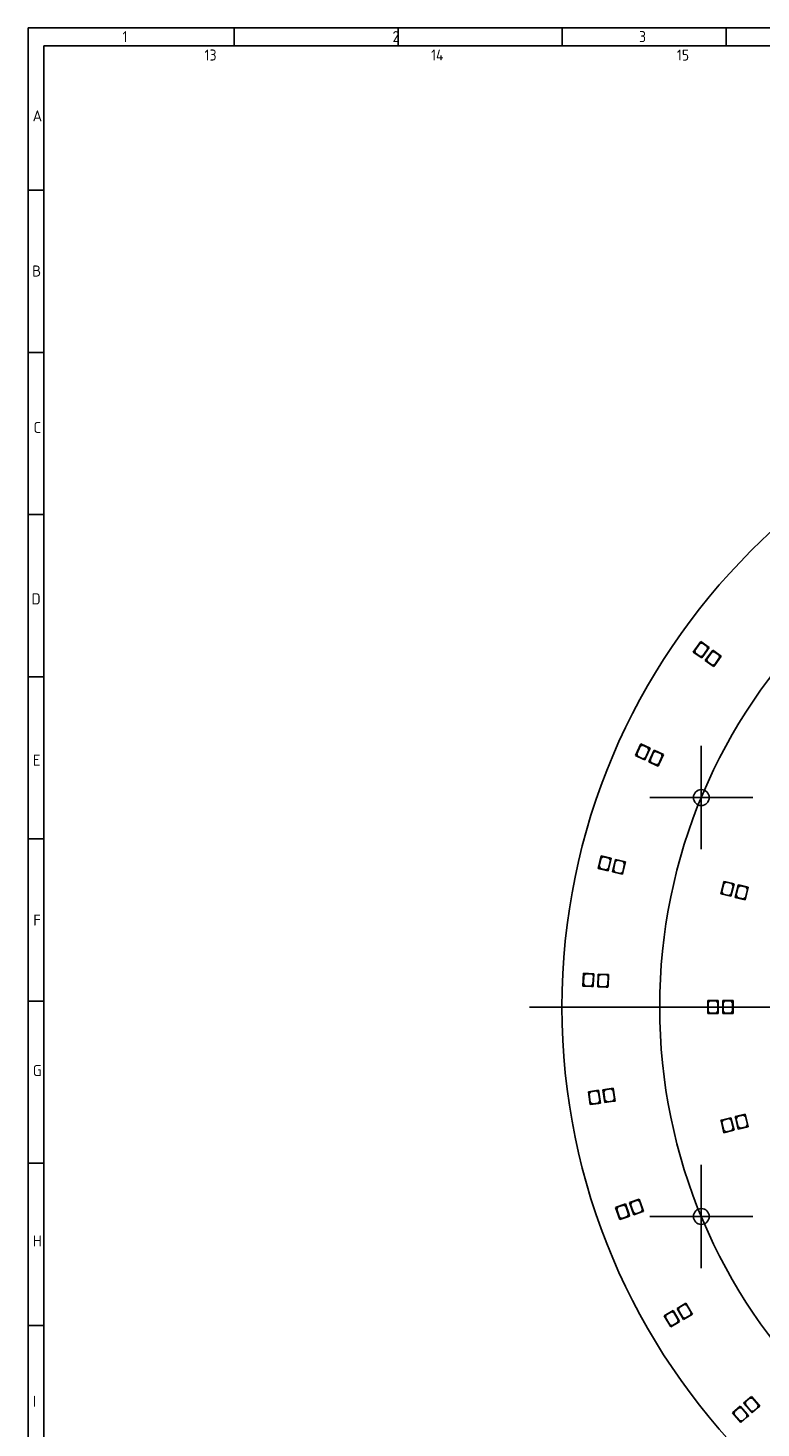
# Model space of a CAD drawing. Header units: millimetres. Extents: x 7 to 819, y 15 to 587.
# Tile 9 of 15: x 7 to 206, y 207 to 587. Entities that reach past the tile are written whole.
import ezdxf
from ezdxf.lldxf.tags import DXFTag

# ---------------------------------------------------------------- set-up
doc = ezdxf.new("R2010")
doc.units = ezdxf.units.MM
doc.layers.add('Default', color=7, linetype='Continuous')
doc.layers.add('RDLED_350MM_4000', color=7, linetype='Continuous')
tags = doc.linetypes.add('CENTER2', pattern=[28.575, 19.05, -3.175, 3.175, -3.175]).pattern_tags.tags
tags[10:11] = [DXFTag(74, 4), DXFTag(75, 0), DXFTag(340, '0'), DXFTag(46, 0.0), DXFTag(50, 0.0), DXFTag(44, 0.0), DXFTag(45, 0.0)]
tags[8:9] = [DXFTag(74, 4), DXFTag(75, 0), DXFTag(340, '0'), DXFTag(46, 0.0), DXFTag(50, 0.0), DXFTag(44, 0.0), DXFTag(45, 0.0)]
tags[6:7] = [DXFTag(74, 4), DXFTag(75, 0), DXFTag(340, '0'), DXFTag(46, 0.0), DXFTag(50, 0.0), DXFTag(44, 0.0), DXFTag(45, 0.0)]
tags[4:5] = [DXFTag(74, 4), DXFTag(75, 0), DXFTag(340, '0'), DXFTag(46, 0.0), DXFTag(50, 0.0), DXFTag(44, 0.0), DXFTag(45, 0.0)]

# ---------------------------------------------------------------- blocks, each defined once
blk = doc.blocks.new('SEANNOT_GROUP2')
at = {"layer": 'Default', "color": 7, "linetype": 'CENTER2'}
for p, q in [((189.39, 391.87), (189.39, 363.87)), ((203.39, 377.87), (175.39, 377.87))]:
    blk.add_line(p, q, dxfattribs=at)
blk = doc.blocks.new('SEANNOT_GROUP3')
at = {"layer": 'Default', "color": 7, "linetype": 'CENTER2'}
for p, q in [((189.39, 278.21), (189.39, 250.21)), ((203.39, 264.21), (175.39, 264.21))]:
    blk.add_line(p, q, dxfattribs=at)
blk = doc.blocks.new('SEANNOT_GROUP11')
at = {"layer": 'Default', "color": 7, "linetype": 'CENTER2'}
blk.add_line((142.77, 321.04), (510.26, 321.04), dxfattribs=at)
blk = doc.blocks.new('SE1')
at = {"layer": 'RDLED_350MM_4000', "color": 7, "linetype": 'Continuous'}
for p, q in [((189.24, 420.21), (187.22, 417.35)), ((188.97, 419.66), (187.65, 417.78)), ((189.67, 419.78), (188.97, 419.66)), ((191.53, 418.6), (189.24, 420.21)), ((190.98, 418.86), (189.67, 419.78)), ((189.77, 416.29), (191.1, 418.16)), ((189.8, 416.15), (191.53, 418.6)), ((192.49, 417.88), (190.47, 415.02)), ((191.1, 418.16), (190.98, 418.86)), ((194.77, 416.26), (192.49, 417.88)), ((187.22, 417.35), (189.1, 416.03)), ((187.65, 417.78), (187.77, 417.09)), ((187.77, 417.09), (189.08, 416.17)), ((189.08, 416.17), (189.77, 416.29)), ((189.8, 416.15), (189.1, 416.03)), ((189.1, 416.03), (189.51, 415.74)), ((189.51, 415.74), (189.8, 416.15)), ((190.47, 415.02), (192.35, 413.69)), ((192.22, 417.33), (190.9, 415.45)), ((190.9, 415.45), (191.02, 414.75)), ((191.02, 414.75), (192.32, 413.83)), ((192.92, 417.45), (192.22, 417.33)), ((194.23, 416.53), (192.92, 417.45)), ((193.02, 413.95), (194.35, 415.83)), ((193.04, 413.81), (194.77, 416.26)), ((194.35, 415.83), (194.23, 416.53)), ((192.32, 413.83), (193.02, 413.95)), ((193.04, 413.81), (192.35, 413.69)), ((192.35, 413.69), (192.76, 413.4)), ((192.76, 413.4), (193.04, 413.81)), ((172.95, 392.43), (171.51, 389.24)), ((172.8, 391.84), (171.85, 389.74)), ((173.46, 392.09), (172.8, 391.84)), ((175.5, 391.27), (172.95, 392.43)), ((174.92, 391.43), (173.46, 392.09)), ((174.27, 388.54), (175.5, 391.27)), ((175.17, 390.77), (174.92, 391.43)), ((171.51, 389.24), (173.61, 388.29)), ((171.85, 389.74), (172.1, 389.08)), ((172.1, 389.08), (173.56, 388.42)), ((173.56, 388.42), (174.22, 388.67)), ((174.27, 388.54), (173.61, 388.29)), ((173.61, 388.29), (174.06, 388.08)), ((174.06, 388.08), (174.27, 388.54)), ((174.22, 388.67), (175.17, 390.77)), ((176.58, 390.75), (175.14, 387.56)), ((175.14, 387.56), (177.24, 386.61)), ((176.43, 390.16), (175.48, 388.06)), ((175.48, 388.06), (175.73, 387.4)), ((177.09, 390.41), (176.43, 390.16)), ((179.14, 389.6), (176.58, 390.75)), ((178.55, 389.75), (177.09, 390.41)), ((177.85, 386.99), (178.8, 389.09)), ((177.9, 386.86), (179.14, 389.6)), ((178.8, 389.09), (178.55, 389.75)), ((175.73, 387.4), (177.19, 386.74)), ((177.19, 386.74), (177.85, 386.99)), ((177.9, 386.86), (177.24, 386.61)), ((177.24, 386.61), (177.7, 386.41)), ((177.7, 386.41), (177.9, 386.86)), ((162.22, 362.06), (161.41, 358.66)), ((162.18, 361.45), (161.64, 359.22)), ((162.78, 361.82), (162.18, 361.45)), ((164.94, 361.41), (162.22, 362.06)), ((164.34, 361.45), (162.78, 361.82)), ((164.25, 358.49), (164.94, 361.41)), ((164.71, 360.85), (164.34, 361.45)), ((166.1, 361.1), (165.29, 357.7)), ((166.66, 360.86), (166.06, 360.49)), ((168.83, 360.45), (166.1, 361.1)), ((168.22, 360.49), (166.66, 360.86)), ((161.41, 358.66), (163.65, 358.12)), ((161.64, 359.22), (162.02, 358.61)), ((162.02, 358.61), (163.57, 358.24)), ((163.57, 358.24), (164.17, 358.61)), ((164.25, 358.49), (163.65, 358.12)), ((163.65, 358.12), (164.13, 358.01)), ((164.13, 358.01), (164.25, 358.49)), ((164.17, 358.61), (164.71, 360.85)), ((165.29, 357.7), (167.53, 357.16)), ((166.06, 360.49), (165.53, 358.26)), ((165.53, 358.26), (165.9, 357.65)), ((165.9, 357.65), (167.46, 357.28)), ((167.46, 357.28), (168.06, 357.65)), ((168.13, 357.53), (167.53, 357.16)), ((167.53, 357.16), (168.02, 357.05)), ((168.02, 357.05), (168.13, 357.53)), ((168.06, 357.65), (168.59, 359.89)), ((168.13, 357.53), (168.83, 360.45)), ((168.59, 359.89), (168.22, 360.49)), ((195.42, 354.66), (194.7, 351.75)), ((195.5, 354.54), (194.94, 352.3)), ((195.54, 355.14), (195.42, 354.66)), ((195.42, 354.66), (196.03, 355.02)), ((196.1, 354.9), (195.5, 354.54)), ((196.03, 355.02), (195.54, 355.14)), ((198.26, 354.47), (196.03, 355.02)), ((197.65, 354.52), (196.1, 354.9)), ((197.42, 351.08), (198.26, 354.47)), ((197.47, 351.68), (198.02, 353.92)), ((198.02, 353.92), (197.65, 354.52)), ((199.31, 353.7), (198.59, 350.79)), ((199.38, 353.58), (198.83, 351.35)), ((199.43, 354.19), (199.31, 353.7)), ((199.31, 353.7), (199.91, 354.07)), ((199.98, 353.95), (199.38, 353.58)), ((199.91, 354.07), (199.43, 354.19)), ((202.14, 353.52), (199.91, 354.07)), ((201.54, 353.56), (199.98, 353.95)), ((201.31, 350.12), (202.14, 353.52)), ((201.9, 352.96), (201.54, 353.56)), ((194.7, 351.75), (197.42, 351.08)), ((194.94, 352.3), (195.31, 351.7)), ((195.31, 351.7), (196.86, 351.32)), ((196.86, 351.32), (197.47, 351.68)), ((198.59, 350.79), (201.31, 350.12)), ((198.83, 351.35), (199.19, 350.74)), ((199.19, 350.74), (200.75, 350.36)), ((200.75, 350.36), (201.35, 350.73)), ((201.35, 350.73), (201.9, 352.96)), ((157.43, 330.21), (157.28, 326.71)), ((157.28, 326.71), (159.57, 326.62)), ((157.5, 329.61), (157.4, 327.31)), ((157.4, 327.31), (157.88, 326.79)), ((160.22, 330.09), (157.43, 330.21)), ((158.02, 330.09), (157.5, 329.61)), ((157.88, 326.79), (159.48, 326.72)), ((159.62, 330.02), (158.02, 330.09)), ((159.48, 326.72), (160, 327.2)), ((160.09, 327.09), (159.57, 326.62)), ((160.1, 329.5), (159.62, 330.02)), ((160, 327.2), (160.1, 329.5)), ((160.07, 326.59), (160.09, 327.09)), ((160.09, 327.09), (160.22, 330.09)), ((161.42, 330), (161.27, 326.51)), ((161.5, 329.4), (161.4, 327.1)), ((161.4, 327.1), (161.87, 326.58)), ((164.22, 329.88), (161.42, 330)), ((162.02, 329.88), (161.5, 329.4)), ((163.62, 329.81), (162.02, 329.88)), ((163.47, 326.51), (163.99, 326.99)), ((164.09, 326.89), (163.57, 326.41)), ((164.09, 329.29), (163.62, 329.81)), ((163.99, 326.99), (164.09, 329.29)), ((164.07, 326.39), (164.09, 326.89)), ((164.09, 326.89), (164.22, 329.88)), ((159.57, 326.62), (160.07, 326.59)), ((161.27, 326.51), (163.57, 326.41)), ((161.87, 326.58), (163.47, 326.51)), ((163.57, 326.41), (164.07, 326.39)), ((191.69, 322.79), (191.19, 322.79)), ((191.19, 322.79), (191.19, 322.29)), ((191.19, 322.29), (191.69, 322.79)), ((191.19, 322.29), (191.19, 319.29)), ((191.19, 319.29), (193.99, 319.29)), ((191.79, 322.69), (191.29, 322.19)), ((191.29, 322.19), (191.29, 319.89)), ((191.29, 319.89), (191.79, 319.39)), ((193.99, 322.79), (191.69, 322.79)), ((193.39, 322.69), (191.79, 322.69)), ((191.79, 319.39), (193.39, 319.39)), ((193.89, 322.19), (193.39, 322.69)), ((193.39, 319.39), (193.89, 319.89)), ((193.89, 319.89), (193.89, 322.19)), ((193.99, 319.29), (193.99, 322.79)), ((195.69, 322.79), (195.19, 322.79)), ((195.19, 322.79), (195.19, 322.29)), ((195.19, 322.29), (195.69, 322.79)), ((195.19, 322.29), (195.19, 319.29)), ((195.19, 319.29), (197.99, 319.29)), ((195.79, 322.69), (195.29, 322.19)), ((195.29, 322.19), (195.29, 319.89)), ((195.29, 319.89), (195.79, 319.39)), ((197.99, 322.79), (195.69, 322.79)), ((197.39, 322.69), (195.79, 322.69)), ((195.79, 319.39), (197.39, 319.39)), ((197.89, 322.19), (197.39, 322.69)), ((197.39, 319.39), (197.89, 319.89)), ((197.89, 319.89), (197.89, 322.19)), ((197.99, 319.29), (197.99, 322.79)), ((161.52, 298.44), (158.75, 298.03)), ((158.75, 298.03), (159.26, 294.57)), ((159.36, 298.02), (158.94, 297.45)), ((158.94, 297.45), (159.27, 295.18)), ((160.94, 298.26), (159.36, 298.02)), ((161.51, 297.83), (160.94, 298.26)), ((161.84, 295.56), (161.51, 297.83)), ((161.96, 295.47), (161.52, 298.44)), ((165.48, 298.99), (162.71, 298.58)), ((162.71, 298.58), (163.22, 295.12)), ((163.32, 298.57), (162.9, 298.01)), ((162.9, 298.01), (163.23, 295.73)), ((164.9, 298.81), (163.32, 298.57)), ((165.47, 298.39), (164.9, 298.81)), ((165.81, 296.11), (165.47, 298.39)), ((165.92, 296.03), (165.48, 298.99)), ((159.26, 294.57), (161.54, 294.91)), ((159.27, 295.18), (159.84, 294.76)), ((159.84, 294.76), (161.42, 294.99)), ((161.42, 294.99), (161.84, 295.56)), ((161.96, 295.47), (161.54, 294.91)), ((161.54, 294.91), (162.03, 294.98)), ((162.03, 294.98), (161.96, 295.47)), ((163.22, 295.12), (165.5, 295.46)), ((163.23, 295.73), (163.8, 295.31)), ((163.8, 295.31), (165.38, 295.54)), ((165.38, 295.54), (165.81, 296.11)), ((165.92, 296.03), (165.5, 295.46)), ((165.5, 295.46), (165.99, 295.53)), ((165.99, 295.53), (165.92, 296.03)), ((195.19, 290.46), (194.7, 290.34)), ((194.7, 290.34), (194.82, 289.85)), ((194.82, 289.85), (195.19, 290.46)), ((194.82, 289.85), (195.54, 286.94)), ((195.31, 290.38), (194.94, 289.78)), ((194.94, 289.78), (195.5, 287.55)), ((197.42, 291.01), (195.19, 290.46)), ((196.86, 290.77), (195.31, 290.38)), ((197.47, 290.4), (196.86, 290.77)), ((198.26, 287.61), (197.42, 291.01)), ((198.02, 288.17), (197.47, 290.4)), ((199.07, 291.41), (198.59, 291.3)), ((198.59, 291.3), (198.71, 290.81)), ((198.71, 290.81), (199.07, 291.41)), ((198.71, 290.81), (199.43, 287.9)), ((199.19, 291.34), (198.83, 290.74)), ((198.83, 290.74), (199.38, 288.5)), ((201.31, 291.97), (199.07, 291.41)), ((200.75, 291.72), (199.19, 291.34)), ((201.35, 291.36), (200.75, 291.72)), ((202.14, 288.57), (201.31, 291.97)), ((201.9, 289.13), (201.35, 291.36)), ((201.54, 288.52), (201.9, 289.13)), ((195.5, 287.55), (196.1, 287.18)), ((195.54, 286.94), (198.26, 287.61)), ((196.1, 287.18), (197.65, 287.56)), ((197.65, 287.56), (198.02, 288.17)), ((199.38, 288.5), (199.98, 288.14)), ((199.43, 287.9), (202.14, 288.57)), ((199.98, 288.14), (201.54, 288.52)), ((168.78, 267.61), (166.14, 266.68)), ((166.14, 266.68), (167.3, 263.38)), ((166.74, 266.79), (166.43, 266.15)), ((166.43, 266.15), (167.19, 263.98)), ((168.25, 267.32), (166.74, 266.79)), ((168.88, 267.01), (168.25, 267.32)), ((169.77, 264.78), (168.78, 267.61)), ((169.64, 264.84), (168.88, 267.01)), ((172.56, 268.9), (169.92, 267.98)), ((169.92, 267.98), (171.08, 264.67)), ((170.52, 268.08), (170.22, 267.44)), ((170.22, 267.44), (170.98, 265.27)), ((172.03, 268.61), (170.52, 268.08)), ((172.67, 268.3), (172.03, 268.61)), ((173.56, 266.07), (172.56, 268.9)), ((173.43, 266.13), (172.67, 268.3)), ((173.12, 265.5), (173.43, 266.13)), ((173.56, 266.07), (173.25, 265.44)), ((173.72, 265.6), (173.56, 266.07)), ((167.19, 263.98), (167.83, 263.67)), ((167.3, 263.38), (169.47, 264.14)), ((167.83, 263.67), (169.34, 264.2)), ((169.34, 264.2), (169.64, 264.84)), ((169.77, 264.78), (169.47, 264.14)), ((169.47, 264.14), (169.94, 264.31)), ((169.94, 264.31), (169.77, 264.78)), ((170.98, 265.27), (171.61, 264.97)), ((171.08, 264.67), (173.25, 265.44)), ((171.61, 264.97), (173.12, 265.5)), ((173.25, 265.44), (173.72, 265.6)), ((185.21, 240.7), (182.8, 239.29)), ((183.36, 239.5), (183.18, 238.82)), ((184.75, 240.31), (183.36, 239.5)), ((185.43, 240.13), (184.75, 240.31)), ((186.73, 238.1), (185.21, 240.7)), ((186.59, 238.14), (185.43, 240.13)), ((181.74, 238.71), (179.32, 237.3)), ((179.32, 237.3), (181.09, 234.28)), ((179.89, 237.52), (179.71, 236.83)), ((179.71, 236.83), (180.87, 234.85)), ((181.27, 238.32), (179.89, 237.52)), ((181.96, 238.14), (181.27, 238.32)), ((183.25, 236.12), (181.74, 238.71)), ((183.12, 236.16), (181.96, 238.14)), ((182.8, 239.29), (184.56, 236.26)), ((182.94, 235.47), (183.12, 236.16)), ((183.25, 236.12), (183.07, 235.44)), ((183.07, 235.44), (183.51, 235.69)), ((183.18, 238.82), (184.34, 236.83)), ((183.51, 235.69), (183.25, 236.12)), ((184.34, 236.83), (185.03, 236.65)), ((184.56, 236.26), (186.55, 237.42)), ((185.03, 236.65), (186.41, 237.46)), ((186.41, 237.46), (186.59, 238.14)), ((186.73, 238.1), (186.55, 237.42)), ((186.55, 237.42), (186.98, 237.67)), ((186.98, 237.67), (186.73, 238.1)), ((180.87, 234.85), (181.55, 234.67)), ((181.09, 234.28), (183.07, 235.44)), ((181.55, 234.67), (182.94, 235.47)), ((199.94, 212.79), (197.83, 210.94)), ((201.92, 210.53), (199.94, 212.79)), ((202.98, 215.39), (200.87, 213.55)), ((200.87, 213.55), (203.17, 210.92)), ((201.38, 213.87), (201.34, 213.16)), ((201.34, 213.16), (202.85, 211.43)), ((202.59, 214.92), (201.38, 213.87)), ((203.29, 214.88), (202.59, 214.92)), ((204.95, 213.13), (202.98, 215.39)), ((204.81, 213.14), (203.29, 214.88)), ((204.76, 212.44), (204.81, 213.14)), ((204.95, 213.13), (204.9, 212.43)), ((204.9, 212.43), (205.28, 212.76)), ((205.28, 212.76), (204.95, 213.13)), ((197.83, 210.94), (200.14, 208.31)), ((198.35, 211.26), (198.3, 210.56)), ((198.3, 210.56), (199.82, 208.83)), ((199.56, 212.32), (198.35, 211.26)), ((200.26, 212.27), (199.56, 212.32)), ((200.14, 208.31), (201.87, 209.82)), ((201.77, 210.54), (200.26, 212.27)), ((200.52, 208.78), (201.73, 209.83)), ((201.73, 209.83), (201.77, 210.54)), ((201.92, 210.53), (201.87, 209.82)), ((201.87, 209.82), (202.24, 210.15)), ((202.24, 210.15), (201.92, 210.53)), ((202.85, 211.43), (203.56, 211.39)), ((203.17, 210.92), (204.9, 212.43)), ((203.56, 211.39), (204.76, 212.44)), ((199.82, 208.83), (200.52, 208.78))]:
    blk.add_line(p, q, dxfattribs=at)
for centre, radius in [((326.59, 321.04), 175), ((189.39, 377.87), 2.15), ((189.39, 264.21), 2.15)]:
    blk.add_circle(centre, radius, dxfattribs=at)

msp = doc.modelspace()

# ---------------------------------------------------------------- linework, layer by layer
at = {"layer": 'Default', "color": 7, "linetype": 'Continuous'}
for p, q in [((6.708, 586.67), (6.708, 14.67)), ((819.1, 586.67), (6.708, 586.67)), ((62.6, 581.809), (62.6, 586.67)), ((107.1, 581.809), (107.1, 586.67)), ((151.6, 581.809), (151.6, 586.67)), ((196.1, 581.809), (196.1, 586.67)), ((10.978, 322.67), (10.978, 581.809)), ((819.1, 581.809), (10.978, 581.809)), ((10.978, 542.67), (6.708, 542.67)), ((10.978, 498.67), (6.708, 498.67)), ((10.978, 454.67), (6.708, 454.67)), ((8.843, 454.67), (10.978, 454.67)), ((10.978, 410.67), (6.708, 410.67)), ((10.978, 366.67), (6.708, 366.67)), ((10.978, 322.67), (6.708, 322.67)), ((10.978, 278.67), (10.978, 322.67)), ((10.978, 278.67), (6.708, 278.67)), ((10.978, 14.67), (10.978, 278.67)), ((10.978, 234.67), (6.708, 234.67))]:
    msp.add_line(p, q, dxfattribs=at)
at = {"layer": 'Default', "color": 7, "linetype": 'CENTER2'}
msp.add_circle((326.589, 321.042), 148.5, dxfattribs=at)

# ---------------------------------------------------------------- block references
at = {"layer": 'Default'}
for name in ['SE1', 'SEANNOT_GROUP2', 'SEANNOT_GROUP11', 'SEANNOT_GROUP3']:
    msp.add_blockref(name, (0, 0), dxfattribs=at)

# ---------------------------------------------------------------- texts
at = {"layer": 'Default', "char_height": 3, "attachment_point": 1}
for s, insert, width in [('{\\fSolid Edge ISO|b1||i0||c0|p34;\\C7;\\H3.;\\W0.94;1                                          2                                      3                                      4                                   5                                       6                                     7                                   8                                     9                                      10                                 11                                      12                                    13                                  14                                     15                                   16                                     17                                  18}', (32.361, 585.835), 763.84092), ('{\\fSolid Edge ISO|b1||i0||c0|p34;\\C7;\\H3.;\\W1.;A}', (7.967, 564.344), 1.63637), ('{\\fSolid Edge ISO|b1||i0||c0|p34;\\C7;\\H3.;\\W1.;B}', (7.849, 522.241), 1.70456), ('{\\fSolid Edge ISO|b1||i0||c0|p34;\\C7;\\H3.;\\W1.;C}', (8.201, 479.787), 1.56819), ('{\\fSolid Edge ISO|b1||i0||c0|p34;\\C7;\\H3.;\\W1.;D}', (7.673, 433.281), 1.77274), ('{\\fSolid Edge ISO|b1||i0||c0|p34;\\C7;\\H3.;\\W1.;E}', (8.025, 389.505), 1.63637), ('{\\fSolid Edge ISO|b1||i0||c0|p34;\\C7;\\H3.;\\W1.;F}', (8.135, 346.112), 1.70456), ('{\\fSolid Edge ISO|b1||i0||c0|p34;\\C7;\\H3.;\\W1.;G}', (8.012, 305.312), 1.77274), ('{\\fSolid Edge ISO|b1||i0||c0|p34;\\C7;\\H3.;\\W1.;H}', (8.012, 259.072), 1.84092), ('{\\fSolid Edge ISO|b1||i0||c0|p34;\\C7;\\H3.;\\W1.;I}', (8.012, 215.568), 1.63637)]:
    msp.add_mtext(s, dxfattribs=dict(at, insert=insert, width=width))

doc.saveas('drawing.dxf')
